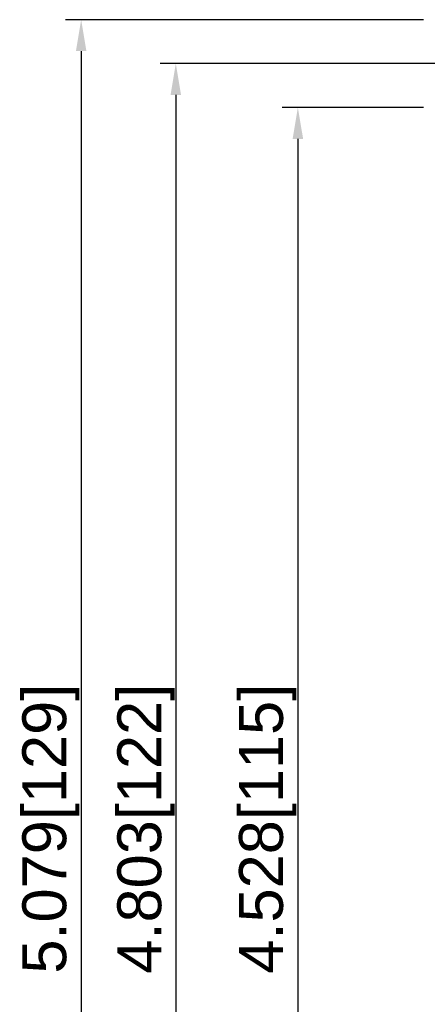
# Model space of a CAD drawing. Header units: millimetres. Extents: x 20 to 302, y 16 to 229.
# Tile 5 of 8: x 75 to 107, y 66 to 145. Entities that reach past the tile are written whole.
import ezdxf

# ---------------------------------------------------------------- set-up
doc = ezdxf.new("R2010")
doc.units = ezdxf.units.MM
doc.styles.get("Standard").update_dxf_attribs({"font": 'arial.ttf'})

msp = doc.modelspace()

# ---------------------------------------------------------------- linework, layer by layer
at = {"color": 7}
for p, q in [((107.136, 144.886), (78.623, 144.886)), ((79.873, 142.386), (79.873, 18.386)), ((110.636, 141.386), (86.163, 141.386)), ((87.413, 138.886), (87.413, 21.886)), ((107.136, 137.886), (95.888, 137.886)), ((97.138, 135.386), (97.138, 25.386))]:
    msp.add_line(p, q, dxfattribs=at)
for points in [[(79.457, 142.386), (80.29, 142.386), (79.873, 144.886)], [(86.996, 138.886), (87.829, 138.886), (87.413, 141.386)], [(96.722, 135.386), (97.555, 135.386), (97.138, 137.886)]]:
    msp.add_solid(points, dxfattribs=at)

# ---------------------------------------------------------------- texts
at = {"color": 7, "char_height": 3.5, "attachment_point": 5, "rotation": 90}
for s, insert in [('5.079[129]', (77.461, 80.386)), ('4.803[122]', (85.031, 80.386)), ('4.528[115]', (94.726, 80.386))]:
    msp.add_mtext(s, dxfattribs=dict(at, insert=insert))

doc.saveas('drawing.dxf')
